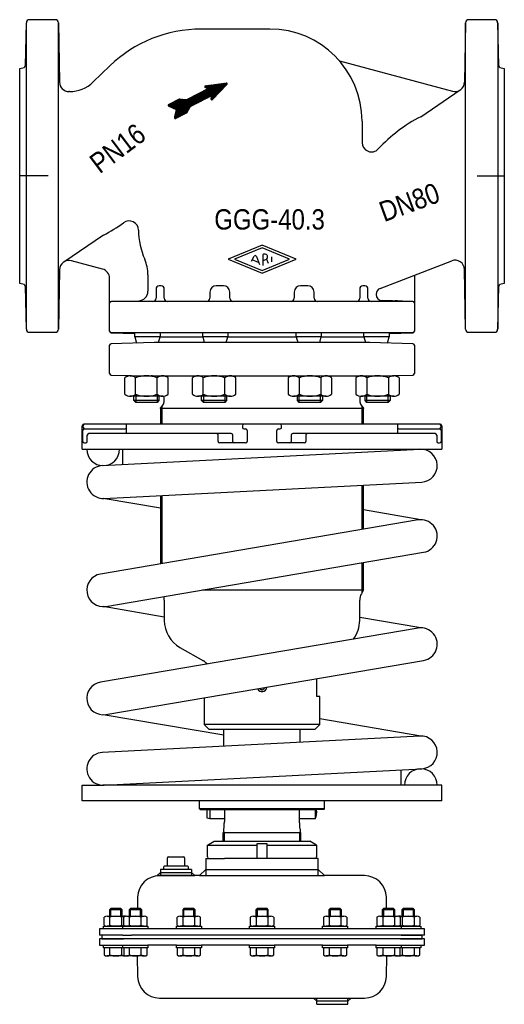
# Model space of a CAD drawing. Extents: x -148 to 162, y -180 to 450.
import ezdxf
from ezdxf.enums import TextEntityAlignment as Align

# ---------------------------------------------------------------- set-up
doc = ezdxf.new("R2010")
doc.units = 0
doc.layers.get('0').update_dxf_attribs({"linetype": 'CONTINUOUS'})

# ---------------------------------------------------------------- blocks, each defined once
blk = doc.blocks.new('*X0')
at = {"color": 7}
for p, q in [((-25.84, 401.25), (-17.57, 409.53)), ((-25.65, 399.46), (-15.48, 409.63)), ((-25.62, 399.78), (-15.67, 409.73)), ((-25.55, 400.13), (-15.93, 409.75)), ((-25.48, 400.48), (-16.26, 409.7)), ((-25.41, 400.83), (-16.59, 409.66)), ((-25.35, 401.18), (-16.91, 409.61)), ((-25.28, 401.53), (-17.24, 409.57)), ((-48.89, 387.25), (-32.85, 403.29)), ((-48.74, 387.12), (-32.27, 403.59)), ((-48.54, 387.03), (-31.7, 403.88)), ((-48.25, 387.04), (-31.12, 404.17)), ((-47.71, 387.31), (-30.54, 404.47)), ((-47.13, 387.6), (-29.97, 404.76)), ((-46.55, 387.89), (-29.39, 405.06)), ((-45.98, 388.19), (-28.81, 405.35)), ((-45.4, 388.48), (-28.24, 405.64)), ((-44.82, 388.77), (-27.66, 405.94)), ((-38.53, 394.79), (-24.77, 408.55)), ((-37.95, 395.08), (-24.44, 408.59)), ((-37.37, 395.38), (-24.11, 408.64)), ((-36.8, 395.67), (-23.78, 408.68)), ((-36.22, 395.96), (-23.46, 408.73)), ((-35.64, 396.26), (-23.13, 408.77)), ((-35.07, 396.55), (-22.8, 408.81)), ((-34.49, 396.85), (-22.48, 408.86)), ((-33.91, 397.14), (-22.15, 408.9)), ((-33.34, 397.43), (-21.82, 408.95)), ((-32.76, 397.73), (-21.49, 408.99)), ((-32.18, 398.02), (-21.17, 409.04)), ((-31.61, 398.32), (-20.84, 409.08)), ((-31.03, 398.61), (-20.51, 409.13)), ((-30.45, 398.9), (-20.19, 409.17)), ((-29.88, 399.2), (-19.86, 409.21)), ((-29.65, 407.34), (-29.02, 407.97)), ((-29.6, 407.11), (-28.69, 408.02)), ((-29.48, 406.95), (-28.37, 408.06)), ((-29.32, 406.83), (-28.04, 408.1)), ((-29.3, 399.49), (-19.53, 409.26)), ((-29.13, 406.74), (-27.71, 408.15)), ((-28.93, 406.64), (-27.38, 408.19)), ((-28.74, 406.55), (-27.06, 408.24)), ((-28.72, 399.78), (-19.2, 409.3)), ((-28.55, 406.46), (-26.73, 408.28)), ((-28.36, 406.37), (-26.4, 408.33)), ((-28.16, 406.28), (-26.08, 408.37)), ((-28.15, 400.08), (-18.88, 409.35)), ((-27.97, 406.19), (-25.75, 408.42)), ((-27.78, 406.1), (-25.42, 408.46)), ((-27.59, 406.01), (-25.09, 408.5)), ((-27.57, 400.37), (-18.55, 409.39)), ((-26.99, 400.67), (-18.22, 409.44)), ((-26.42, 400.96), (-17.89, 409.48)), ((-25.59, 399.24), (-15.34, 409.49)), ((-25.46, 399.08), (-15.26, 409.29)), ((-25.29, 398.97), (-15.26, 409)), ((-25.06, 398.92), (-19.02, 404.96)), ((-52.76, 394.98), (-50.77, 396.97)), ((-52.58, 394.88), (-50.2, 397.26)), ((-52.38, 394.79), (-49.62, 397.55)), ((-52.19, 394.7), (-49.04, 397.85)), ((-51.99, 394.61), (-48.47, 398.14)), ((-51.8, 394.53), (-47.89, 398.43)), ((-51.61, 394.44), (-47.31, 398.73)), ((-51.41, 394.35), (-46.74, 399.02)), ((-51.22, 394.26), (-46.16, 399.32)), ((-51.02, 394.17), (-45.7, 399.5)), ((-50.83, 394.09), (-45.43, 399.48)), ((-50.63, 394), (-45.17, 399.46)), ((-50.44, 393.91), (-44.91, 399.44)), ((-50.24, 393.82), (-44.65, 399.41)), ((-50.05, 393.73), (-44.39, 399.39)), ((-49.85, 393.64), (-44.13, 399.37)), ((-49.66, 393.56), (-43.87, 399.35)), ((-49.46, 393.47), (-43.61, 399.32)), ((-49.27, 393.38), (-43.35, 399.3)), ((-49.07, 393.29), (-43.09, 399.28)), ((-49.01, 387.7), (-34, 402.7)), ((-48.99, 387.44), (-33.43, 403)), ((-48.94, 388.06), (-34.58, 402.41)), ((-48.88, 393.2), (-42.83, 399.26)), ((-48.86, 388.41), (-35.16, 402.12)), ((-48.79, 388.77), (-35.73, 401.82)), ((-48.72, 389.12), (-36.31, 401.53)), ((-48.68, 393.12), (-42.57, 399.23)), ((-48.64, 389.48), (-36.89, 401.24)), ((-48.57, 389.84), (-37.46, 400.94)), ((-48.5, 390.19), (-38.04, 400.65)), ((-48.49, 393.03), (-42.31, 399.21)), ((-48.42, 390.55), (-38.62, 400.35)), ((-48.35, 390.91), (-39.19, 400.06)), ((-48.29, 392.94), (-42.05, 399.19)), ((-48.27, 391.26), (-39.77, 399.77)), ((-48.2, 391.62), (-40.35, 399.47)), ((-48.13, 391.98), (-40.92, 399.18)), ((-48.1, 392.85), (-41.79, 399.16)), ((-48.05, 392.33), (-41.27, 399.12)), ((-47.98, 392.69), (-41.53, 399.14)), ((-52.99, 395.31), (-51.93, 396.38)), ((-52.99, 395.6), (-52.5, 396.08)), ((-52.9, 395.12), (-51.35, 396.67)), ((-44.25, 389.07), (-39.01, 394.3)), ((-43.67, 389.36), (-39.44, 393.59)), ((-43.09, 389.66), (-39.86, 392.89)), ((-42.52, 389.95), (-40.29, 392.18)), ((-41.94, 390.24), (-40.71, 391.47)), ((-41.36, 390.54), (-41.14, 390.76))]:
    blk.add_line(p, q, dxfattribs=at)
blk = doc.blocks.new('DMA160', base_point=(-83.78, 640.19))
at = {"color": 7}
for p, q in [((-27.86, -77.94), (-23.48, -75.42)), ((-23.48, -75.42), (37.52, -75.42)), ((41.89, -77.94), (37.52, -75.42)), ((-27.86, -77.94), (4.02, -77.94)), ((-27.86, -85.42), (-27.86, -77.94)), ((4.02, -86.42), (4.02, -76.92)), ((4.02, -76.92), (10.02, -76.92)), ((10.02, -76.92), (10.02, -86.42)), ((10.02, -77.94), (41.89, -77.94)), ((41.89, -77.94), (41.89, -85.42)), ((-53.48, -91.42), (-53.48, -85.92)), ((-52.98, -85.42), (-42.98, -85.42)), ((-42.48, -85.92), (-42.48, -91.42)), ((-28.98, -86.42), (-26.86, -86.42)), ((-28.98, -86.42), (-28.98, -97.42)), ((-26.86, -86.42), (-17.03, -86.42)), ((4.02, -86.42), (-17.03, -86.42)), ((10.02, -86.42), (4.02, -86.42)), ((40.89, -86.42), (10.02, -86.42)), ((43.02, -86.42), (40.89, -86.42)), ((43.02, -97.42), (43.02, -86.42)), ((-55.98, -93.42), (-57.98, -93.42)), ((-57.98, -93.42), (-57.98, -97.42)), ((-55.98, -91.92), (-55.98, -93.42)), ((-39.98, -93.42), (-55.98, -93.42)), ((-40.48, -91.42), (-55.48, -91.42)), ((-39.98, -93.42), (-39.98, -91.92)), ((-37.98, -93.42), (-39.98, -93.42)), ((-37.98, -93.42), (-37.98, -97.42)), ((-28.98, -93.42), (-32.98, -97.42)), ((-28.98, -93.42), (43.02, -93.42)), ((47.02, -97.42), (43.02, -93.42)), ((-57.98, -95.42), (-59.98, -97.42)), ((-59.98, -97.42), (-58.56, -97.42)), ((-58.56, -97.42), (-57.98, -97.42)), ((-37.98, -97.42), (-58.56, -97.42)), ((-57.98, -95.42), (-37.98, -95.42)), ((-57.98, -97.42), (-37.98, -97.42)), ((-37.98, -95.42), (-35.98, -97.42)), ((-37.98, -97.42), (-35.98, -97.42)), ((-32.98, -97.42), (-35.98, -97.42)), ((-32.98, -97.42), (-28.98, -97.42)), ((-28.98, -97.42), (43.02, -97.42)), ((43.02, -97.42), (47.02, -97.42)), ((72.59, -97.42), (47.02, -97.42)), ((-72.56, -111.17), (-72.69, -118.52)), ((86.72, -118.52), (86.59, -111.17)), ((-89.68, -118.52), (-90.48, -119.32)), ((-82.48, -119.32), (-90.48, -119.32)), ((-90.48, -119.32), (-90.48, -123.31)), ((-89.68, -123.31), (-89.68, -118.52)), ((-83.28, -118.52), (-89.68, -118.52)), ((-83.28, -123.31), (-83.28, -118.52)), ((-82.48, -119.32), (-83.28, -118.52)), ((-82.48, -123.31), (-82.48, -119.32)), ((-77.16, -118.52), (-77.96, -119.32)), ((-77.96, -119.32), (-77.96, -123.31)), ((-69.96, -119.32), (-77.96, -119.32)), ((-77.16, -123.31), (-77.16, -118.52)), ((-70.76, -118.52), (-77.16, -118.52)), ((-70.76, -123.31), (-70.76, -118.52)), ((-69.96, -119.32), (-70.76, -118.52)), ((-69.96, -123.31), (-69.96, -119.32)), ((-42.93, -118.52), (-43.73, -119.32)), ((-35.73, -119.32), (-43.73, -119.32)), ((-43.73, -119.32), (-43.73, -123.31)), ((-42.93, -123.31), (-42.93, -118.52)), ((-36.53, -118.52), (-42.93, -118.52)), ((-36.53, -123.31), (-36.53, -118.52)), ((-35.73, -119.32), (-36.53, -118.52)), ((-35.73, -123.31), (-35.73, -119.32)), ((3.82, -118.52), (3.02, -119.32)), ((3.02, -119.32), (3.02, -123.31)), ((11.02, -119.32), (3.02, -119.32)), ((3.82, -118.52), (3.82, -123.31)), ((10.22, -118.52), (3.82, -118.52)), ((10.22, -118.52), (10.22, -123.31)), ((11.02, -119.32), (10.22, -118.52)), ((11.02, -123.31), (11.02, -119.32)), ((50.57, -118.52), (49.77, -119.32)), ((57.77, -119.32), (49.77, -119.32)), ((49.77, -119.32), (49.77, -123.31)), ((56.97, -118.52), (50.57, -118.52)), ((50.57, -118.52), (50.57, -123.31)), ((57.77, -119.32), (56.97, -118.52)), ((56.97, -118.52), (56.97, -123.31)), ((57.77, -123.31), (57.77, -119.32)), ((84.79, -118.52), (83.99, -119.32)), ((83.99, -119.32), (83.99, -123.31)), ((91.99, -119.32), (83.99, -119.32)), ((84.79, -118.52), (84.79, -123.31)), ((91.19, -118.52), (84.79, -118.52)), ((91.19, -118.52), (91.19, -123.31)), ((91.99, -119.32), (91.19, -118.52)), ((91.99, -123.31), (91.99, -119.32)), ((97.32, -118.52), (96.52, -119.32)), ((104.52, -119.32), (96.52, -119.32)), ((96.52, -119.32), (96.52, -123.31)), ((103.72, -118.52), (97.32, -118.52)), ((97.32, -118.52), (97.32, -123.31)), ((104.52, -119.32), (103.72, -118.52)), ((103.72, -118.52), (103.72, -123.31)), ((104.52, -123.31), (104.52, -119.32)), ((-93.99, -129.15), (-93.99, -123.98)), ((-92.11, -123.31), (-90.48, -123.31)), ((-90.48, -123.31), (-89.68, -123.31)), ((-90.24, -129.15), (-90.24, -123.98)), ((-89.68, -123.31), (-83.28, -123.31)), ((-83.28, -123.31), (-82.48, -123.31)), ((-82.73, -129.15), (-82.73, -123.98)), ((-82.48, -123.31), (-80.86, -123.31)), ((-81.46, -129.15), (-81.46, -123.98)), ((-79.59, -123.31), (-77.96, -123.31)), ((-77.96, -123.31), (-77.16, -123.31)), ((-77.71, -129.15), (-77.71, -123.98)), ((-77.16, -123.31), (-70.76, -123.31)), ((-70.76, -123.31), (-69.96, -123.31)), ((-70.21, -129.15), (-70.21, -123.98)), ((-69.96, -123.31), (-68.33, -123.31)), ((-66.45, -129.15), (-66.45, -123.98)), ((-47.24, -129.15), (-47.24, -123.98)), ((-45.36, -123.31), (-43.73, -123.31)), ((-43.73, -123.31), (-42.93, -123.31)), ((-43.49, -129.15), (-43.49, -123.98)), ((-42.93, -123.31), (-36.53, -123.31)), ((-36.53, -123.31), (-35.73, -123.31)), ((-35.98, -129.15), (-35.98, -123.98)), ((-35.73, -123.31), (-34.11, -123.31)), ((-32.23, -129.15), (-32.23, -123.98)), ((-0.49, -123.98), (-0.49, -129.15)), ((1.39, -123.31), (3.02, -123.31)), ((3.02, -123.31), (3.82, -123.31)), ((3.26, -123.98), (3.26, -129.15)), ((3.82, -123.31), (10.22, -123.31)), ((10.22, -123.31), (11.02, -123.31)), ((10.77, -123.98), (10.77, -129.15)), ((11.02, -123.31), (12.64, -123.31)), ((14.52, -123.98), (14.52, -129.15)), ((46.26, -123.98), (46.26, -129.15)), ((48.14, -123.31), (49.77, -123.31)), ((49.77, -123.31), (50.57, -123.31)), ((50.01, -123.98), (50.01, -129.15)), ((50.57, -123.31), (56.97, -123.31)), ((56.97, -123.31), (57.77, -123.31)), ((57.52, -123.98), (57.52, -129.15)), ((57.77, -123.31), (59.39, -123.31)), ((61.27, -123.98), (61.27, -129.15)), ((80.48, -123.98), (80.48, -129.15)), ((82.36, -123.31), (83.99, -123.31)), ((83.99, -123.31), (84.79, -123.31)), ((84.24, -123.98), (84.24, -129.15)), ((84.79, -123.31), (91.19, -123.31)), ((91.19, -123.31), (91.99, -123.31)), ((91.74, -123.98), (91.74, -129.15)), ((91.99, -123.31), (93.62, -123.31)), ((94.89, -123.31), (96.52, -123.31)), ((95.49, -123.98), (95.49, -129.15)), ((96.52, -123.31), (97.32, -123.31)), ((96.76, -123.98), (96.76, -129.15)), ((97.32, -123.31), (103.72, -123.31)), ((103.72, -123.31), (104.52, -123.31)), ((104.27, -123.98), (104.27, -129.15)), ((104.52, -123.31), (106.14, -123.31)), ((108.02, -123.98), (108.02, -129.15)), ((-92.11, -131.42), (-96.98, -131.42)), ((-96.98, -131.42), (-96.98, -135.42)), ((-94.48, -129.82), (-93.99, -129.82)), ((-94.48, -131.42), (-94.48, -129.82)), ((-92.11, -131.42), (-94.48, -131.42)), ((-93.99, -129.82), (-81.96, -129.82)), ((-81.98, -129.81), (-92.11, -129.81)), ((105.02, -131.41), (-92.11, -131.41)), ((-81.98, -131.42), (-92.11, -131.42)), ((-75.94, -129.82), (-81.98, -129.81)), ((-80.86, -129.81), (-81.98, -129.81)), ((-78.48, -131.42), (-81.98, -131.42)), ((-75.94, -131.42), (-81.98, -131.42)), ((-81.96, -129.82), (-81.46, -129.82)), ((-81.96, -131.42), (-81.96, -129.82)), ((-78.48, -131.42), (-81.96, -131.42)), ((-81.46, -129.82), (-78.48, -129.82)), ((-81.46, -129.82), (-78.98, -129.82)), ((-68.33, -129.81), (-79.59, -129.81)), ((-78.48, -129.82), (-75.94, -129.82)), ((-65.96, -131.42), (-78.48, -131.42)), ((-77.96, -129.81), (-77.96, -129.82)), ((-77.96, -131.42), (-77.96, -131.42)), ((-77.16, -129.82), (-77.16, -129.81)), ((-75.94, -129.82), (-69.96, -129.82)), ((-70.76, -129.82), (-70.76, -129.81)), ((-69.96, -129.82), (-69.96, -129.81)), ((-69.96, -129.82), (-69.76, -129.82)), ((-69.96, -131.42), (-69.96, -131.42)), ((-69.76, -129.82), (-65.96, -129.82)), ((-69.76, -129.82), (-66.45, -129.82)), ((-65.96, -129.82), (-65.96, -131.42)), ((-47.73, -129.82), (-47.24, -129.82)), ((-47.73, -131.42), (-47.73, -129.82)), ((-31.73, -131.42), (-47.73, -131.42)), ((-47.24, -129.82), (-35.73, -129.82)), ((-34.11, -129.81), (-45.36, -129.81)), ((-43.73, -129.81), (-43.73, -129.82)), ((-43.73, -131.42), (-43.73, -131.42)), ((-42.93, -129.82), (-42.93, -129.81)), ((-36.53, -129.82), (-36.53, -129.81)), ((-35.73, -129.82), (-35.73, -129.81)), ((-35.73, -129.82), (-35.53, -129.82)), ((-35.73, -131.42), (-35.73, -131.42)), ((-35.53, -129.82), (-31.73, -129.82)), ((-35.53, -129.82), (-32.23, -129.82)), ((-31.73, -129.82), (-31.73, -131.42)), ((-0.98, -129.82), (2.82, -129.82)), ((-0.98, -131.42), (-0.98, -129.82)), ((15.02, -131.42), (-0.98, -131.42)), ((-0.49, -129.82), (2.82, -129.82)), ((12.64, -129.81), (1.39, -129.81)), ((2.82, -129.82), (3.02, -129.82)), ((3.02, -129.81), (3.02, -129.82)), ((3.02, -129.82), (14.52, -129.82)), ((3.02, -131.42), (3.02, -131.42)), ((3.82, -129.81), (3.82, -129.82)), ((10.22, -129.81), (10.22, -129.82)), ((11.02, -129.82), (11.02, -129.81)), ((11.02, -131.42), (11.02, -131.42)), ((14.52, -129.82), (15.02, -129.82)), ((15.02, -129.82), (15.02, -131.42)), ((45.77, -129.82), (49.57, -129.82)), ((45.77, -131.42), (45.77, -129.82)), ((61.77, -131.42), (45.77, -131.42)), ((46.26, -129.82), (49.57, -129.82)), ((59.39, -129.81), (48.14, -129.81)), ((49.57, -129.82), (49.77, -129.82)), ((49.77, -129.81), (49.77, -129.82)), ((49.77, -129.82), (61.27, -129.82)), ((49.77, -131.42), (49.77, -131.42)), ((50.57, -129.81), (50.57, -129.82)), ((56.97, -129.81), (56.97, -129.82)), ((57.77, -129.82), (57.77, -129.81)), ((57.77, -131.42), (57.77, -131.42)), ((61.27, -129.82), (61.77, -129.82)), ((61.77, -129.82), (61.77, -131.42)), ((79.99, -129.82), (83.79, -129.82)), ((79.99, -131.42), (79.99, -129.82)), ((92.52, -131.42), (79.99, -131.42)), ((80.48, -129.82), (83.79, -129.82)), ((93.62, -129.81), (82.36, -129.81)), ((83.79, -129.82), (83.99, -129.82)), ((83.99, -129.81), (83.99, -129.82)), ((83.99, -129.82), (92.52, -129.82)), ((83.99, -131.42), (83.99, -131.42)), ((84.79, -129.81), (84.79, -129.82)), ((91.19, -129.81), (91.19, -129.82)), ((91.99, -129.82), (91.99, -129.81)), ((96.02, -129.81), (91.99, -129.82)), ((91.99, -131.42), (91.99, -131.42)), ((92.52, -129.82), (92.64, -129.82)), ((95.99, -131.42), (92.52, -131.42)), ((92.64, -129.82), (93.01, -129.82)), ((92.64, -129.82), (95.49, -129.82)), ((93.01, -129.82), (95.49, -129.82)), ((96.02, -129.81), (94.89, -129.81)), ((95.49, -129.82), (95.99, -129.82)), ((95.99, -129.82), (95.99, -131.42)), ((95.99, -129.82), (108.02, -129.82)), ((96.02, -131.42), (95.99, -131.42)), ((106.42, -129.8), (96.02, -129.81)), ((108.52, -131.42), (96.02, -131.42)), ((111.02, -131.41), (105.02, -131.41)), ((108.02, -129.82), (108.52, -129.82)), ((108.52, -129.82), (108.52, -131.42)), ((111.02, -135.41), (111.02, -131.41)), ((-95.48, -135.42), (-96.98, -135.42)), ((-95.48, -137.92), (-96.98, -137.92)), ((-96.98, -137.92), (-96.98, -141.92)), ((-81.98, -135.42), (-95.48, -135.42)), ((-95.48, -135.42), (-95.48, -137.92)), ((-79.48, -137.92), (-95.48, -137.92)), ((-95.48, -137.92), (-81.48, -137.92)), ((-81.98, -135.42), (-76.36, -135.42)), ((-76.98, -137.92), (-79.48, -137.92)), ((91.02, -137.92), (-76.98, -137.92)), ((90.39, -135.42), (-76.36, -135.42)), ((96.02, -135.42), (90.39, -135.42)), ((93.52, -137.92), (91.02, -137.92)), ((109.52, -137.92), (93.52, -137.92)), ((95.52, -137.92), (109.52, -137.92)), ((105.02, -135.41), (96.02, -135.42)), ((96.02, -135.42), (109.52, -135.42)), ((97.32, -135.42), (97.32, -135.42)), ((103.72, -135.41), (103.72, -135.42)), ((104.52, -135.42), (104.52, -135.41)), ((111.02, -135.41), (105.02, -135.41)), ((109.52, -137.92), (109.52, -135.42)), ((111.02, -137.92), (109.52, -137.92)), ((111.02, -141.92), (111.02, -137.92)), ((-96.98, -141.92), (-81.98, -141.92)), ((-94.48, -143.52), (-94.48, -141.92)), ((-94.48, -141.92), (-81.98, -141.92)), ((-93.99, -143.52), (-94.48, -143.52)), ((-81.96, -143.52), (-93.99, -143.52)), ((-93.99, -143.52), (-93.99, -148.16)), ((-90.24, -148.16), (-90.24, -143.52)), ((-82.73, -148.16), (-82.73, -143.52)), ((-81.98, -141.92), (-78.48, -141.92)), ((-81.98, -141.92), (-75.94, -141.92)), ((-81.96, -143.52), (-81.96, -141.92)), ((-81.96, -141.92), (-78.48, -141.92)), ((-81.46, -143.52), (-81.96, -143.52)), ((-78.48, -143.52), (-81.46, -143.52)), ((-81.46, -143.52), (-81.46, -148.16)), ((-78.98, -143.52), (-81.46, -143.52)), ((-78.48, -141.92), (-65.96, -141.92)), ((-69.76, -143.52), (-78.48, -143.52)), ((-69.96, -143.52), (-78.48, -143.52)), ((-77.96, -141.92), (-77.96, -141.92)), ((-77.71, -148.16), (-77.71, -143.52)), ((-70.21, -148.16), (-70.21, -143.52)), ((-69.96, -141.92), (-69.96, -141.92)), ((-69.76, -143.52), (-69.96, -143.52)), ((-65.96, -143.52), (-69.76, -143.52)), ((-66.45, -143.52), (-69.76, -143.52)), ((-66.45, -148.16), (-66.45, -143.52)), ((-65.96, -141.92), (-65.96, -143.52)), ((-47.73, -141.92), (-65.96, -141.92)), ((-47.73, -143.52), (-47.73, -141.92)), ((-47.73, -141.92), (-31.73, -141.92)), ((-47.24, -143.52), (-47.73, -143.52)), ((-35.53, -143.52), (-47.24, -143.52)), ((-35.73, -143.52), (-47.24, -143.52)), ((-47.24, -143.52), (-47.24, -148.16)), ((-43.73, -141.92), (-43.73, -141.92)), ((-43.49, -148.16), (-43.49, -143.52)), ((-35.98, -148.16), (-35.98, -143.52)), ((-35.73, -141.92), (-35.73, -141.92)), ((-35.53, -143.52), (-35.73, -143.52)), ((-31.73, -143.52), (-35.53, -143.52)), ((-32.23, -143.52), (-35.53, -143.52)), ((-32.23, -148.16), (-32.23, -143.52)), ((-31.73, -141.92), (-31.73, -143.52)), ((-0.98, -141.92), (-31.73, -141.92)), ((-0.98, -143.52), (-0.98, -141.92)), ((-0.98, -141.92), (15.02, -141.92)), ((2.82, -143.52), (-0.98, -143.52)), ((2.82, -143.52), (-0.49, -143.52)), ((-0.49, -143.52), (-0.49, -148.16)), ((3.02, -143.52), (2.82, -143.52)), ((3.02, -141.92), (3.02, -141.92)), ((14.52, -143.52), (3.02, -143.52)), ((3.26, -143.52), (3.26, -148.16)), ((10.77, -143.52), (10.77, -148.16)), ((11.02, -141.92), (11.02, -141.92)), ((15.02, -143.52), (14.52, -143.52)), ((14.52, -148.16), (14.52, -143.52)), ((15.02, -141.92), (15.02, -143.52)), ((45.77, -141.92), (15.02, -141.92)), ((45.77, -143.52), (45.77, -141.92)), ((45.77, -141.92), (61.77, -141.92)), ((49.57, -143.52), (45.77, -143.52)), ((49.57, -143.52), (46.26, -143.52)), ((46.26, -143.52), (46.26, -148.16)), ((61.27, -143.52), (49.57, -143.52)), ((49.77, -143.52), (49.57, -143.52)), ((49.77, -141.92), (49.77, -141.92)), ((61.27, -143.52), (49.77, -143.52)), ((50.01, -143.52), (50.01, -148.16)), ((57.52, -143.52), (57.52, -148.16)), ((57.77, -141.92), (57.77, -141.92)), ((61.27, -148.16), (61.27, -143.52)), ((61.77, -143.52), (61.27, -143.52)), ((61.77, -141.92), (61.77, -143.52)), ((79.99, -141.92), (61.77, -141.92)), ((79.99, -143.52), (79.99, -141.92)), ((79.99, -141.92), (92.52, -141.92)), ((83.79, -143.52), (79.99, -143.52)), ((83.79, -143.52), (80.48, -143.52)), ((80.48, -143.52), (80.48, -148.16)), ((83.99, -143.52), (83.79, -143.52)), ((83.99, -141.92), (83.99, -141.92)), ((92.52, -143.52), (83.99, -143.52)), ((84.24, -143.52), (84.24, -148.16)), ((91.74, -143.52), (91.74, -148.16)), ((91.99, -141.92), (91.99, -141.92)), ((92.52, -141.92), (95.99, -141.92)), ((92.64, -143.52), (92.52, -143.52)), ((93.01, -143.52), (92.64, -143.52)), ((95.49, -143.52), (92.64, -143.52)), ((95.49, -143.52), (93.01, -143.52)), ((95.99, -143.52), (95.49, -143.52)), ((95.49, -148.16), (95.49, -143.52)), ((95.99, -141.92), (96.02, -141.92)), ((95.99, -141.92), (95.99, -143.52)), ((108.02, -143.52), (95.99, -143.52)), ((96.02, -141.92), (111.02, -141.92)), ((96.02, -141.92), (108.52, -141.92)), ((96.76, -143.52), (96.76, -148.16)), ((104.27, -143.52), (104.27, -148.16)), ((108.02, -148.16), (108.02, -143.52)), ((108.52, -143.52), (108.02, -143.52)), ((108.52, -141.92), (108.52, -143.52)), ((-80.86, -148.82), (-92.11, -148.82)), ((-68.33, -148.82), (-79.59, -148.82)), ((-72.79, -148.76), (-72.56, -161.98)), ((-34.11, -148.82), (-45.36, -148.82)), ((12.64, -148.82), (1.39, -148.82)), ((59.39, -148.82), (48.14, -148.82)), ((93.62, -148.82), (82.36, -148.82)), ((86.59, -161.98), (86.82, -148.76)), ((106.14, -148.82), (94.89, -148.82)), ((-58.56, -175.73), (40.02, -175.73)), ((40.02, -175.73), (42.02, -175.73)), ((42.02, -177.73), (40.02, -175.73)), ((42.02, -179.73), (42.02, -175.73)), ((42.02, -175.73), (62.02, -175.73)), ((64.02, -175.73), (62.02, -177.73)), ((62.02, -179.73), (62.02, -175.73)), ((62.02, -175.73), (64.02, -175.73)), ((64.02, -175.73), (72.59, -175.73)), ((62.02, -177.73), (42.02, -177.73)), ((42.02, -179.73), (62.02, -179.73))]:
    blk.add_line(p, q, dxfattribs=at)
for centre, radius, start, end in [((-52.98, -85.92), 0.5, 90, 180), ((-42.98, -85.92), 0.5, 0, 90), ((-26.86, -85.42), 1, 180, 270), ((40.89, -85.42), 1, 270, 0), ((-55.48, -91.92), 0.5, 90, 180), ((-40.48, -91.92), 0.5, 0, 90), ((-58.56, -111.42), 14, 90, 179), ((72.59, -111.42), 14, 1, 90), ((-92.11, -126.3), 2.99, 51.05281, 128.94719), ((-86.48, -134.26), 10.94, 69.94743, 110.05257), ((-80.86, -126.3), 2.99, 77.73433, 128.94719), ((-79.59, -126.3), 2.99, 51.05281, 128.94719), ((-73.96, -134.26), 10.94, 69.94743, 110.05257), ((-68.33, -126.3), 2.99, 51.05281, 128.94719), ((-45.36, -126.3), 2.99, 51.05281, 128.94719), ((-39.73, -134.26), 10.94, 69.94743, 110.05257), ((-34.11, -126.3), 2.99, 51.05281, 128.94719), ((1.39, -126.3), 2.99, 51.05281, 128.94719), ((7.02, -134.26), 10.94, 69.94743, 110.05257), ((12.64, -126.3), 2.99, 51.05281, 128.94719), ((48.14, -126.3), 2.99, 51.05281, 128.94719), ((53.77, -134.26), 10.94, 69.94743, 110.05257), ((59.39, -126.3), 2.99, 51.05281, 128.94719), ((82.36, -126.3), 2.99, 51.05281, 128.94719), ((87.99, -134.26), 10.94, 69.94743, 110.05257), ((93.62, -126.3), 2.99, 51.05281, 128.94719), ((94.89, -126.3), 2.99, 51.05281, 102.26567), ((100.52, -134.26), 10.94, 69.94743, 110.05257), ((106.14, -126.3), 2.99, 51.05281, 128.94719), ((-92.11, -126.83), 2.99, 231.05281, 308.94719), ((-86.48, -118.87), 10.94, 249.94743, 290.05257), ((-80.86, -126.83), 2.99, 231.05281, 282.26567), ((-79.59, -126.83), 2.99, 231.05281, 308.94719), ((-73.96, -118.87), 10.94, 249.94743, 290.05257), ((-68.33, -126.83), 2.99, 231.05281, 308.94719), ((-45.36, -126.83), 2.99, 231.05281, 308.94719), ((-39.73, -118.87), 10.94, 249.94743, 290.05257), ((-34.11, -126.83), 2.99, 231.05281, 308.94719), ((1.39, -126.83), 2.99, 231.05281, 308.94719), ((7.02, -118.87), 10.94, 249.94743, 290.05257), ((12.64, -126.83), 2.99, 231.05281, 308.94719), ((48.14, -126.83), 2.99, 231.05281, 308.94719), ((53.77, -118.87), 10.94, 249.94743, 290.05257), ((59.39, -126.83), 2.99, 231.05281, 308.94719), ((82.36, -126.83), 2.99, 231.05281, 308.94719), ((87.99, -118.87), 10.94, 249.94743, 290.05257), ((93.62, -126.83), 2.99, 231.05281, 308.94719), ((94.89, -126.83), 2.99, 257.73433, 308.94719), ((100.52, -118.87), 10.94, 249.94743, 268.24415), ((100.52, -118.87), 10.94, 271.89724, 290.05257), ((106.14, -126.83), 2.99, 231.05281, 265.05613), ((106.14, -126.83), 2.99, 274.94387, 275.31623), ((106.14, -126.83), 2.99, 275.31623, 308.94719), ((94.52, -137.92), 1, 359.9999999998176, 0), ((-92.11, -145.83), 2.99, 231.05281, 308.94719), ((-86.48, -137.87), 10.94, 249.94743, 290.05257), ((-80.86, -145.83), 2.99, 231.05281, 282.26567), ((-79.59, -145.83), 2.99, 231.05281, 308.94719), ((-73.96, -137.87), 10.94, 249.94743, 290.05257), ((-68.33, -145.83), 2.99, 231.05281, 308.94719), ((-45.36, -145.83), 2.99, 231.05281, 308.94719), ((-39.73, -137.87), 10.94, 249.94743, 290.05257), ((-34.11, -145.83), 2.99, 231.05281, 308.94719), ((1.39, -145.83), 2.99, 231.05281, 308.94719), ((7.02, -137.87), 10.94, 249.94743, 290.05257), ((12.64, -145.83), 2.99, 231.05281, 308.94719), ((48.14, -145.83), 2.99, 231.05281, 308.94719), ((53.77, -137.87), 10.94, 249.94743, 290.05257), ((59.39, -145.83), 2.99, 231.05281, 308.94719), ((82.36, -145.83), 2.99, 231.05281, 308.94719), ((87.99, -137.87), 10.94, 249.94743, 290.05257), ((93.62, -145.83), 2.99, 231.05281, 308.94719), ((94.89, -145.83), 2.99, 257.73433, 308.94719), ((100.52, -137.87), 10.94, 249.94743, 290.05257), ((106.14, -145.83), 2.99, 231.05281, 308.94719), ((-58.56, -161.73), 14, 181, 270), ((72.59, -161.73), 14, 270, 359)]:
    blk.add_arc(centre, radius, start, end, dxfattribs=at)

msp = doc.modelspace()

# ---------------------------------------------------------------- linework, layer by layer
at = {"color": 7}
for p, q in [((-143.74, 448.32), (-144.47, 420.69)), ((-143.74, 448.32), (-143.74, 252.22)), ((-125.16, 450.27), (-141.74, 450.27)), ((-123.16, 252.23), (-123.16, 448.3)), ((-123.16, 448.3), (-122.49, 410.27)), ((137.19, 448.3), (136.52, 410.27)), ((137.19, 252.23), (137.19, 448.3)), ((155.77, 450.27), (139.19, 450.27)), ((157.77, 448.32), (157.77, 252.22)), ((158.5, 420.69), (157.77, 448.32)), ((12.02, 444.27), (-31.95, 444.27)), ((56.65, 423.85), (128.97, 404.47)), ((-147.98, 419.01), (-145.21, 419.75)), ((-90.33, 420.66), (-100.89, 410.45)), ((159.24, 419.75), (162.02, 419.01)), ((-29.13, 407.96), (-15.92, 409.75)), ((-116.18, 404.27), (-116.49, 404.27)), ((-27.55, 405.99), (-40.92, 399.18)), ((-27.55, 405.99), (-29.3, 406.82)), ((-15.41, 408.74), (-24.62, 399.11)), ((108.56, 388.21), (133.88, 405.29)), ((-45.93, 399.44), (-52.68, 395.99)), ((-45.6, 399.5), (-41.25, 399.12)), ((-25.28, 401.54), (-38.65, 394.72)), ((-25.28, 401.54), (-25.64, 399.63)), ((-52.66, 394.91), (-47.96, 392.79)), ((-47.96, 392.79), (-49, 387.74)), ((-41.15, 390.75), (-38.89, 394.5)), ((-41.39, 390.53), (-48.14, 387.08)), ((71.02, 385.27), (71.02, 371.65)), ((-94.34, 312.42), (-119.85, 295.21)), ((7.02, 306), (-14.73, 297)), ((7.02, 304.27), (-10.55, 297)), ((28.77, 297), (7.02, 306)), ((24.58, 297), (7.02, 304.27)), ((-14.73, 297), (7.02, 288)), ((-10.55, 297), (7.02, 289.73)), ((0.21, 295.69), (2.09, 298.93)), ((4.86, 294.84), (0.71, 296.56)), ((3.41, 298.81), (5.32, 293.57)), ((7.02, 289.73), (24.58, 297)), ((7.02, 288), (28.77, 297)), ((7.52, 300.1), (7.52, 293.08)), ((9.87, 297.1), (10.94, 294.49)), ((13.14, 298.6), (13.14, 295.4)), ((-122.49, 290.24), (-123.16, 252.23)), ((-94.93, 290.67), (-114.94, 296.03)), ((82.65, 278.35), (128.37, 295.95)), ((137.19, 252.23), (136.52, 290.45)), ((-90.48, 250.95), (-90.48, 284.88)), ((-65.98, 287.08), (-65.98, 276.46)), ((104.52, 286.77), (104.52, 250.95)), ((-145.21, 280.78), (-147.98, 281.53)), ((-144.47, 279.84), (-143.74, 252.22)), ((-60.75, 278), (-60.75, 272)), ((-57.48, 280), (-58.75, 280)), ((-55.48, 272), (-55.48, 278)), ((-17.6, 280), (-22.33, 280)), ((36.36, 280), (31.63, 280)), ((69.51, 278), (69.51, 272)), ((72.78, 280), (71.51, 280)), ((74.78, 272), (74.78, 278)), ((157.77, 252.22), (158.5, 279.84)), ((162.02, 281.53), (159.24, 280.78)), ((-26.33, 276), (-26.33, 272)), ((-13.6, 272), (-13.6, 276)), ((27.63, 276), (27.63, 272)), ((40.36, 272), (40.36, 276)), ((80.02, 274.59), (80.02, 274.51)), ((-89.51, 270), (-71.83, 270.46)), ((103.54, 270), (-89.51, 270)), ((103.54, 270), (83.91, 270.51)), ((93.77, 270.3), (91.95, 270.3)), ((93.81, 270.25), (93.77, 270.3)), ((93.77, 270.3), (93.77, 270.26)), ((-141.74, 250.27), (-125.16, 250.27)), ((103.54, 249.95), (-89.51, 249.95)), ((-89.51, 249.95), (-74.23, 249.55)), ((-74.23, 247.3), (-74.23, 249.95)), ((-58.23, 247.3), (-74.23, 247.3)), ((-74.23, 247.3), (-73.24, 243.36)), ((-59.14, 243.66), (-58.23, 247.3)), ((-58.23, 249.95), (-58.23, 247.3)), ((-58.23, 247.27), (-30.92, 247.27)), ((-30.93, 247.3), (-30.93, 249.95)), ((-14.93, 247.3), (-30.93, 247.3)), ((-30.93, 247.3), (-30.02, 243.66)), ((-15.84, 243.66), (-14.93, 247.3)), ((-14.94, 247.27), (28.97, 247.27)), ((-14.93, 249.95), (-14.93, 247.3)), ((28.96, 247.3), (28.96, 249.95)), ((44.96, 247.3), (28.96, 247.3)), ((28.96, 247.3), (29.87, 243.66)), ((44.05, 243.66), (44.96, 247.3)), ((44.95, 247.27), (72.26, 247.27)), ((44.96, 249.95), (44.96, 247.3)), ((72.26, 247.3), (72.26, 249.95)), ((88.26, 247.3), (72.26, 247.3)), ((72.26, 247.3), (73.17, 243.66)), ((87.27, 243.36), (88.26, 247.3)), ((88.26, 249.95), (88.26, 247.3)), ((88.26, 249.55), (103.54, 249.95)), ((139.19, 250.27), (155.77, 250.27)), ((-90.48, 223.89), (-90.48, 241.94)), ((-61.98, 243.66), (-89.51, 242.93)), ((76.02, 243.66), (-61.98, 243.66)), ((103.54, 242.93), (76.02, 243.66)), ((104.52, 241.94), (104.52, 223.89)), ((-89.5, 222.89), (-63.87, 222.44)), ((-80.75, 210.59), (-80.75, 221.14)), ((-77.29, 222.37), (-56.5, 222.37)), ((-73.82, 210.59), (-73.82, 221.14)), ((-63.09, 222.37), (77.9, 222.37)), ((-59.97, 210.59), (-59.97, 221.14)), ((-53.04, 215.87), (-53.04, 221.14)), ((-37.46, 210.59), (-37.46, 221.14)), ((-33.99, 222.37), (-13.21, 222.37)), ((-30.53, 210.59), (-30.53, 221.14)), ((-16.67, 215.87), (-16.67, 221.14)), ((-9.74, 215.87), (-9.74, 221.14)), ((23.77, 221.14), (23.77, 215.87)), ((27.24, 222.37), (48.02, 222.37)), ((30.7, 221.14), (30.7, 215.87)), ((44.56, 221.14), (44.56, 210.59)), ((51.49, 221.14), (51.49, 210.59)), ((67.07, 221.14), (67.07, 215.87)), ((70.53, 222.37), (91.32, 222.37)), ((74, 221.14), (74, 210.59)), ((77.9, 222.44), (103.53, 222.89)), ((87.85, 221.14), (87.85, 210.59)), ((94.78, 221.14), (94.78, 210.59)), ((-53.04, 210.59), (-53.04, 215.87)), ((-16.67, 210.59), (-16.67, 215.87)), ((-9.74, 210.59), (-9.74, 215.87)), ((23.77, 215.87), (23.77, 210.59)), ((30.7, 215.87), (30.7, 210.59)), ((67.07, 215.87), (67.07, 210.59)), ((-56.5, 209.37), (-77.29, 209.37)), ((-74.9, 206.55), (-74.9, 209.92)), ((-73.65, 210.53), (-73.65, 205.3)), ((-60.15, 210.53), (-60.15, 205.3)), ((-58.9, 209.92), (-58.9, 206.55)), ((-13.21, 209.37), (-33.99, 209.37)), ((-31.6, 206.55), (-31.6, 209.92)), ((-30.35, 210.53), (-30.35, 205.3)), ((-16.85, 210.53), (-16.85, 205.3)), ((-15.6, 209.92), (-15.6, 206.55)), ((48.02, 209.37), (27.24, 209.37)), ((29.63, 206.55), (29.63, 209.92)), ((30.88, 205.3), (30.88, 210.53)), ((44.38, 205.3), (44.38, 210.53)), ((45.63, 209.92), (45.63, 206.55)), ((91.32, 209.37), (70.53, 209.37)), ((72.93, 206.55), (72.93, 209.92)), ((74.18, 205.3), (74.18, 210.53)), ((87.68, 205.3), (87.68, 210.53)), ((88.93, 209.92), (88.93, 206.55)), ((-73.65, 205.3), (-74.9, 206.55)), ((-58.9, 206.55), (-74.9, 206.55)), ((-60.15, 205.3), (-73.65, 205.3)), ((-58.9, 206.55), (-60.15, 205.3)), ((-57.98, 201.56), (-57.83, 201.72)), ((-57.03, 202.64), (-57.03, 191.44)), ((-30.35, 205.3), (-31.6, 206.55)), ((-15.6, 206.55), (-31.6, 206.55)), ((-16.85, 205.3), (-30.35, 205.3)), ((-15.6, 206.55), (-16.85, 205.3)), ((30.88, 205.3), (29.63, 206.55)), ((45.63, 206.55), (29.63, 206.55)), ((44.38, 205.3), (30.88, 205.3)), ((45.63, 206.55), (44.38, 205.3)), ((71.07, 191.44), (71.07, 202.64)), ((71.86, 201.72), (72.02, 201.56)), ((74.18, 205.3), (72.93, 206.55)), ((88.93, 206.55), (72.93, 206.55)), ((87.68, 205.3), (74.18, 205.3)), ((88.93, 206.55), (87.68, 205.3)), ((72.02, 201.56), (-57.98, 201.56)), ((-57.98, 201.56), (-57.98, 191.44)), ((72.02, 191.44), (72.02, 201.56)), ((-107.98, 175.44), (-107.98, 190.44)), ((-107.33, 189.44), (-107.33, 190.44)), ((121.02, 191.44), (-106.98, 191.44)), ((-79.59, 189.44), (-79.59, 191.44)), ((-5.48, 190.44), (-5.48, 189.44)), ((19.52, 189.44), (19.52, 190.44)), ((93.62, 191.44), (93.62, 189.44)), ((121.36, 190.44), (121.36, 189.44)), ((122.02, 190.44), (122.02, 175.44)), ((-107.61, 180.44), (-107.61, 187.44)), ((-106.61, 188.44), (-80.59, 188.44)), ((-104.75, 180.44), (-104.75, 184.44)), ((-12.66, 185.44), (-103.75, 185.44)), ((-79.97, 188.65), (-79.97, 185.44)), ((-21.05, 180.44), (-21.05, 184.44)), ((-11.66, 180.44), (-11.66, 184.44)), ((-4.48, 188.44), (-3.48, 188.44)), ((-2.48, 187.44), (-2.48, 180.44)), ((16.52, 180.44), (16.52, 187.44)), ((17.52, 188.44), (18.52, 188.44)), ((25.69, 184.44), (25.69, 180.44)), ((117.78, 185.44), (26.69, 185.44)), ((35.08, 184.44), (35.08, 180.44)), ((94, 185.44), (94, 188.65)), ((94.62, 188.44), (120.64, 188.44)), ((118.78, 184.44), (118.78, 180.44)), ((121.64, 187.44), (121.64, 180.44)), ((-106.61, 179.44), (-105.75, 179.44)), ((-3.48, 179.44), (-20.05, 179.44)), ((34.08, 179.44), (17.52, 179.44)), ((119.78, 179.44), (120.64, 179.44)), ((-107.98, 175.44), (-57.98, 175.44)), ((-95.13, 164.93), (108.07, 175.43)), ((-81.98, 165.6), (-81.98, 175.44)), ((-57.98, 175.44), (-57.03, 175.44)), ((-57.03, 175.44), (72.02, 175.44)), ((72.02, 175.44), (108.62, 175.44)), ((96.02, 174.8), (96.02, 175.44)), ((108.62, 175.44), (122.02, 175.44)), ((-94.04, 143.95), (109.16, 154.45)), ((71.07, 124.1), (71.07, 152.48)), ((72.02, 124.26), (72.02, 152.53)), ((-57.98, 145.82), (-57.98, 102.12)), ((-57.03, 145.87), (-57.03, 102.28)), ((-57.98, 137.71), (-94.59, 143.94)), ((108.62, 130.34), (72.02, 136.57)), ((106.85, 130.19), (-96.35, 95.59)), ((-92.82, 74.89), (110.38, 109.49)), ((71.07, 83.75), (71.07, 102.79)), ((72.02, 85.39), (72.02, 102.96)), ((-31.14, 85.39), (72.02, 85.39)), ((72.02, 85.39), (70.59, 82.92)), ((-55.48, 78.92), (-55.48, 65.93)), ((69.52, 65.93), (69.52, 78.92)), ((-55.48, 68.08), (-94.59, 74.74)), ((108.62, 61.14), (69.52, 67.8)), ((106.85, 60.99), (-96.35, 26.39)), ((-45.48, 48.61), (-30.48, 39.95)), ((-92.82, 5.69), (110.38, 40.29)), ((42.02, 17.27), (42.02, 28.65)), ((5.52, 22.43), (5.52, 22.4)), ((5.52, 22.4), (7.02, 21.54)), ((7.02, 21.54), (8.52, 22.4)), ((8.52, 22.4), (8.52, 22.94)), ((-29.98, 16.39), (-29.98, -0.73)), ((44.02, 17.27), (42.02, 17.27)), ((44.02, -0.73), (44.02, 17.27)), ((-17.48, -7.59), (-94.59, 5.54)), ((108.62, -8.06), (44.02, 2.94)), ((44.02, -0.73), (-29.98, -0.73)), ((-29.98, -0.73), (-26.98, -3.73)), ((-26.98, -3.73), (41.02, -3.73)), ((-17.48, -14.56), (-17.48, -3.73)), ((31.52, -12.03), (31.52, -3.73)), ((44.02, -0.73), (41.02, -3.73)), ((108.07, -8.07), (-95.13, -18.57)), ((-94.04, -39.55), (109.16, -29.05)), ((96.02, -39.56), (96.02, -29.73)), ((-107.98, -39.56), (-94.86, -39.56)), ((-107.98, -49.56), (-107.98, -39.56)), ((-95.13, -39.55), (-94.86, -39.56)), ((119.12, -39.56), (-94.86, -39.56)), ((-81.98, -39.56), (-81.98, -38.92)), ((122.02, -39.56), (96.02, -39.56)), ((122.02, -49.56), (122.02, -39.56)), ((122.02, -49.56), (-107.98, -49.56)), ((-32.98, -54.66), (-32.98, -49.56)), ((47.02, -54.66), (47.02, -49.56)), ((47.02, -54.66), (-32.98, -54.66)), ((-32.98, -54.66), (-32.48, -55.16)), ((-32.48, -55.16), (-27.98, -55.16)), ((-27.98, -60.73), (-27.98, -55.16)), ((-27.98, -55.16), (42.02, -55.16)), ((-26.38, -55.16), (-26.38, -61.16)), ((-17.03, -55.16), (-17.03, -62.73)), ((31.06, -62.73), (31.06, -55.16)), ((41.02, -55.16), (41.02, -61.16)), ((46.52, -55.16), (42.02, -55.16)), ((46.52, -55.16), (47.02, -54.66)), ((-26.38, -61.16), (-27.98, -60.73)), ((-17.03, -61.16), (-26.38, -61.16)), ((41.02, -61.16), (31.06, -61.16)), ((-17.48, -69.73), (-17.48, -67.73)), ((-17.03, -69.73), (-17.48, -69.28)), ((31.52, -69.28), (31.07, -69.73)), ((31.52, -67.73), (31.52, -69.73)), ((-17.88, -75.42), (-17.88, -69.73)), ((-17.03, -69.73), (-17.88, -69.73)), ((-17.03, -69.73), (31.07, -69.73)), ((-17.03, -75.42), (-17.03, -69.73)), ((31.92, -69.73), (31.07, -69.73)), ((31.07, -69.73), (31.07, -75.42)), ((31.92, -75.42), (31.92, -69.73))]:
    msp.add_line(p, q, dxfattribs=at)
at = {"color": 1}
for p, q in [((-147.98, 281.53), (-147.98, 419.01)), ((162.02, 419.01), (162.02, 281.53)), ((-129.82, 350.27), (-147.98, 350.27)), ((144.59, 350.27), (162.02, 350.27))]:
    msp.add_line(p, q, dxfattribs=at)
at = {"color": 7}
for points in [[(-17.48, -67.73, 0.014289), (-17.34, -67.16), (-17.28, -66.79, 0.019106), (-17.2, -66.03), (-17.18, -65.65, 0.000239), (-17.1, -64.09), (-17.06, -63.41), (-17.03, -62.73)], [(31.52, -67.73, -0.014289), (31.37, -67.16), (31.31, -66.79, -0.019106), (31.23, -66.03), (31.21, -65.65, -0.000239), (31.13, -64.09), (31.09, -63.41), (31.06, -62.73)]]:
    msp.add_lwpolyline(points, format="xyb", dxfattribs=at)
for centre, radius, start, end in [((-141.74, 448.27), 2, 90, 178.5), ((-125.16, 448.27), 2, 1, 90), ((139.19, 448.27), 2, 90, 179), ((155.77, 448.27), 2, 1.5, 90), ((-31.95, 360.27), 84, 90, 134.03227), ((12.02, 385.27), 59, 0, 90), ((-145.47, 420.72), 1, 285, 358.5), ((159.5, 420.72), 1, 181.5, 255), ((-116.49, 410.27), 6, 180, 270), ((-116.18, 426.27), 22, 270, 314.03227), ((-15.84, 409.15), 0.6, 316.27455, 97.72545), ((130.52, 410.27), 6, 255, 0), ((-29.05, 407.36), 0.6, 97.72545, 244.82435), ((-45.66, 398.9), 0.6, 84.99462, 117), ((-41.19, 399.71), 0.6, 264.99462, 297), ((-25.05, 399.52), 0.6, 169.17565, 316.27455), ((-52.41, 395.46), 0.6, 117, 245.65981), ((-41.66, 391.06), 0.6, 297, 329.00538), ((-38.38, 394.19), 0.6, 117, 149.00538), ((-48.41, 387.62), 0.6, 168.34019, 297), ((154.02, 300.27), 99, 117.33437, 137.16657), ((77.02, 371.65), 6, 180, 317.16657), ((-77.98, 315.53), 6, 0.76796, 126.19415), ((-139.98, 400.27), 99, 297.4583, 306.19415), ((-22.98, 316.27), 49, 180.76796, 203.23146), ((-116.49, 290.24), 6, 75, 179.71298), ((-90.98, 287.08), 25, 0, 23.23146), ((2.72, 298.56), 0.73, 20.0242, 149.81793), ((8.46, 295.56), 4.63, 75.03187, 101.71492), ((6.97, 298.7), 2.74, 281.47463, 291.04567), ((4.06, 306.26), 10.84, 291.04567, 302.35296), ((8.97, 298.51), 1.67, 302.35296, 65.85501), ((130.52, 290.35), 6, 1, 111.04592), ((-116.49, 290.24), 6, 179.71298, 180), ((-96.48, 284.88), 6, 0, 75), ((-145.47, 279.82), 1, 1.5, 75), ((-58.75, 278), 2, 90, 180), ((-57.48, 278), 2, 0, 90), ((-22.33, 276), 4, 90, 180), ((-17.6, 276), 4, 0, 90), ((31.63, 276), 4, 90, 180), ((36.36, 276), 4, 0, 90), ((71.51, 278), 2, 90, 180), ((72.78, 278), 2, 0, 90), ((84.02, 274.59), 4, 110, 180), ((159.5, 279.82), 1, 105, 178.5), ((-71.98, 276.46), 6, 271.5, 0), ((-62.75, 272), 2, 270, 0), ((-53.48, 272), 2, 180, 270), ((-28.33, 272), 2, 270, 0), ((-11.6, 272), 2, 180, 270), ((25.63, 272), 2, 270, 0), ((42.36, 272), 2, 180, 270), ((67.51, 272), 2, 270, 0), ((76.78, 272), 2, 180, 270), ((84.02, 274.51), 4, 180, 268.5), ((-89.48, 269), 1, 91.5, 180), ((103.52, 269), 1, 0, 88.5), ((-141.74, 252.27), 2, 181.5, 270), ((-125.16, 252.27), 2, 270, 359), ((139.19, 252.27), 2, 181, 270), ((155.77, 252.27), 2, 270, 358.5), ((-89.48, 250.95), 1, 180, 268.5), ((103.52, 250.95), 1, 271.5, 0), ((-89.48, 241.94), 1, 91.5, 180), ((103.52, 241.94), 1, 0, 88.5), ((-89.48, 223.89), 1, 180, 269), ((-77.29, 216.86), 5.51, 51.05281, 128.94719), ((-66.9, 202.16), 20.21, 69.94743, 110.05257), ((-63.96, 217.45), 5, 80.02093, 89), ((-56.5, 216.86), 5.51, 51.05281, 128.94719), ((-33.99, 216.86), 5.51, 51.05281, 128.94719), ((-23.6, 202.16), 20.21, 69.94743, 110.05257), ((-13.21, 216.86), 5.51, 51.05281, 128.94719), ((27.24, 216.86), 5.51, 51.05281, 128.94719), ((37.63, 202.16), 20.21, 69.94743, 110.05257), ((48.02, 216.86), 5.51, 51.05281, 128.94719), ((70.53, 216.86), 5.51, 51.05281, 128.94719), ((80.93, 202.16), 20.21, 69.94743, 110.05257), ((91.32, 216.86), 5.51, 51.05281, 128.94719), ((103.52, 223.89), 1, 271, 0), ((-77.29, 214.88), 5.51, 231.05281, 308.94719), ((-66.9, 229.58), 20.21, 249.94743, 290.05257), ((-56.5, 214.88), 5.51, 231.05281, 308.94719), ((-63.48, 207.38), 8, 0, 14.81961), ((-33.99, 214.88), 5.51, 231.05281, 308.94719), ((-23.6, 229.58), 20.21, 249.94743, 290.05257), ((-13.21, 214.88), 5.51, 231.05281, 308.94719), ((27.24, 214.88), 5.51, 231.05281, 308.94719), ((37.63, 229.58), 20.21, 249.94743, 290.05257), ((48.02, 214.88), 5.51, 231.05281, 308.94719), ((70.53, 214.88), 5.51, 231.05281, 308.94719), ((77.52, 207.38), 8, 165.18039, 180), ((80.93, 229.58), 20.21, 249.94743, 290.05257), ((91.32, 214.88), 5.51, 231.05281, 308.94719), ((-63.48, 207.38), 8, 315, 0), ((77.52, 207.38), 8, 180, 225), ((-106.98, 190.44), 1, 90, 180), ((-106.33, 190.44), 1, 90, 180), ((-106.33, 189.44), 1, 180, 270), ((-80.59, 189.44), 1, 270, 0), ((-4.48, 190.44), 1, 90, 180), ((-4.48, 189.44), 1, 180, 270), ((18.52, 190.44), 1, 0, 90), ((18.52, 189.44), 1, 270, 0), ((94.62, 189.44), 1, 180, 270), ((120.36, 190.44), 1, 0, 90), ((120.36, 189.44), 1, 270, 0), ((121.02, 190.44), 1, 0, 90), ((-106.61, 187.44), 1, 90, 180), ((-103.75, 184.44), 1, 90, 180), ((-22.05, 184.44), 1, 0, 90), ((-12.66, 184.44), 1, 0, 90), ((-3.48, 187.44), 1, 0, 90), ((17.52, 187.44), 1, 90, 180), ((26.69, 184.44), 1, 90, 180), ((36.08, 184.44), 1, 90, 180), ((117.78, 184.44), 1, 0, 90), ((120.64, 187.44), 1, 0, 90), ((-106.61, 180.44), 1, 180, 270), ((-105.75, 180.44), 1, 270, 0), ((-20.05, 180.44), 1, 180, 270), ((-10.66, 180.44), 1, 180, 270), ((-3.48, 180.44), 1, 270, 0), ((17.52, 180.44), 1, 180, 270), ((24.69, 180.44), 1, 270, 0), ((34.08, 180.44), 1, 270, 0), ((119.78, 180.44), 1, 180, 270), ((120.64, 180.44), 1, 270, 0), ((-94.58, 175.44), 10.5, 180, 0), ((108.62, 164.94), 10.5, 272.95803, 92.95803), ((-94.58, 154.44), 10.5, 92.95803, 272.95803), ((108.62, 119.84), 10.5, 279.66339, 99.66339), ((-94.58, 85.24), 10.5, 99.66339, 279.66339), ((77.52, 78.92), 8, 150, 180), ((-63.48, 78.92), 8, 0, 16.49899), ((-35.48, 65.93), 20, 180, 240), ((49.52, 65.93), 20, 323.2227, 0), ((108.62, 50.64), 10.5, 279.66339, 99.66339), ((-35.48, 31.29), 10, 42.26676, 60), ((-94.58, 16.04), 10.5, 99.66339, 279.66339), ((7.02, 23.27), 3, 200.63505, 358.69174), ((7.02, 23.27), 1.73, 208.91092, 350.41587), ((108.62, -18.56), 10.5, 272.95803, 92.95803), ((-94.58, -29.06), 10.5, 92.95803, 272.95803), ((108.62, -39.56), 10.5, 0, 180), ((33.52, -57.16), 8.5, 331.92751, 13.60896)]:
    msp.add_arc(centre, radius, start, end, dxfattribs=at)

# ---------------------------------------------------------------- block references
for name, p in [('*X0', (0, 0)), ('DMA160', (-83.78, 640.19))]:
    msp.add_blockref(name, p)

# ---------------------------------------------------------------- texts
at = {"color": 7, "width": 0.88209}
for s, rotation, p in [('PN16', 37, (-104.62, 361.66)), ('DN80', 20, (80.66, 332.88))]:
    msp.add_text(s, height=13, rotation=rotation, dxfattribs=at).set_placement(p, align=Align.TOP_LEFT)
msp.add_text('GGG-40.3', height=13, dxfattribs=at).set_placement((47.24, 316), align=Align.RIGHT)

doc.saveas('drawing.dxf')
